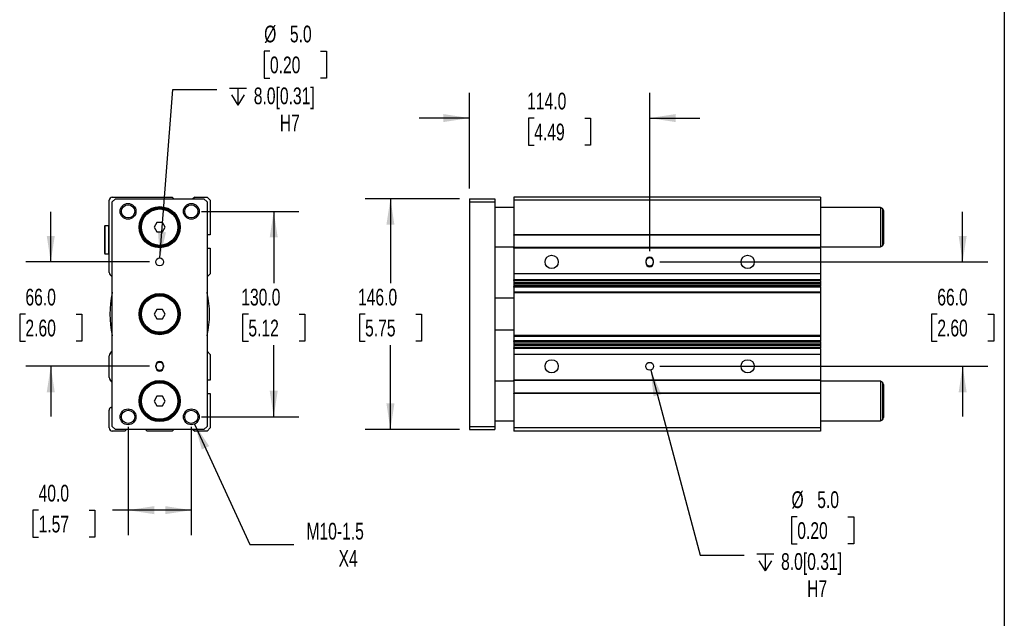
# Model space of a CAD drawing. Header units: millimetres. Extents: x 32 to 1365, y 32 to 1048.
# Tile 4 of 5: x 742 to 1365, y 386 to 765. Entities that reach past the tile are written whole.
import ezdxf

# ---------------------------------------------------------------- set-up
doc = ezdxf.new("R2010")
doc.units = ezdxf.units.MM
doc.header["$LTSCALE"] = 5
doc.linetypes.add('SLD-Solid', pattern=[0])
doc.layers.add('DIMENSIONS', color=140, linetype='SLD-Solid', lineweight=25)
doc.layers.add('TEXT', color=140, linetype='SLD-Solid', lineweight=25)
doc.styles.add('SLDTEXTSTYLE0', font='TXT', dxfattribs={"width": 0.7})
doc.dimstyles.new('SLDDIMSTYLE0', dxfattribs={"dimtxt": 10.790039, "dimasz": 16.51, "dimexe": 0, "dimexo": 0.0625, "dimgap": 2.69751, "dimtad": 0, "dimtih": 1, "dimtoh": 1, "dimrnd": 1e-09, "dimzin": 4, "dimdsep": 46, "dimtxsty": 'SLDTEXTSTYLE0', "dimsah": 1, "dimcen": 0.09, "dimadec": 0, "dimazin": 1, "dimtfac": 1, "dimtmove": 0, "dimatfit": 0, "dimfxl": 0, "dimfrac": 2, "dimtolj": 1, "dimtzin": 12, "dimarcsym": 0})
doc.dimstyles.new('SLDDIMSTYLE1', dxfattribs={"dimtxt": 10.790039, "dimasz": 16.51, "dimexe": 0, "dimexo": 0.0625, "dimgap": 2.69751, "dimtad": 0, "dimtih": 1, "dimtoh": 1, "dimrnd": 1e-09, "dimzin": 12, "dimdsep": 46, "dimtxsty": 'SLDTEXTSTYLE0', "dimsah": 1, "dimcen": 0, "dimadec": 0, "dimazin": 3, "dimtfac": 1, "dimtofl": 0, "dimtmove": 0, "dimatfit": 3, "dimfxl": 0, "dimfrac": 2, "dimtolj": 1, "dimtzin": 12, "dimarcsym": 0})
doc.dimstyles.new('SLDDIMSTYLE2', dxfattribs={"dimtxt": 10.790039, "dimasz": 16.51, "dimexe": 0, "dimexo": 0.0625, "dimgap": 2.69751, "dimtad": 0, "dimtih": 1, "dimtoh": 1, "dimrnd": 1e-09, "dimzin": 4, "dimdsep": 46, "dimtxsty": 'SLDTEXTSTYLE0', "dimsah": 1, "dimcen": 0.09, "dimadec": 0, "dimazin": 1, "dimtfac": 1, "dimtofl": 0, "dimtmove": 0, "dimatfit": 3, "dimfxl": 0, "dimfrac": 2, "dimtolj": 1, "dimtzin": 12, "dimarcsym": 0})
doc.dimstyles.new('SLDDIMSTYLE3', dxfattribs={"dimtxt": 10.790039, "dimasz": 16.51, "dimexe": 0, "dimexo": 0.0625, "dimgap": 2.69751, "dimtad": 0, "dimtih": 1, "dimtoh": 1, "dimrnd": 1e-09, "dimzin": 4, "dimdsep": 46, "dimtxsty": 'SLDTEXTSTYLE0', "dimsah": 1, "dimcen": 0, "dimadec": 0, "dimazin": 1, "dimtfac": 1, "dimtofl": 0, "dimtmove": 0, "dimatfit": 3, "dimfxl": 0, "dimfrac": 2, "dimtolj": 1, "dimtzin": 12, "dimarcsym": 0})

# ---------------------------------------------------------------- blocks, each defined once
blk = doc.blocks.new('_D_10')
at = {"layer": 'DIMENSIONS'}
for p, q in [((762.02, 611.28), (762.02, 643.03)), ((824.58, 611.28), (746.15, 611.28)), ((745.99, 578.28), (742.37, 578.28)), ((742.37, 578.28), (742.37, 561.13)), ((778.05, 578.28), (781.68, 578.28)), ((781.68, 578.28), (781.68, 561.13)), ((742.37, 561.13), (745.99, 561.13)), ((781.68, 561.13), (778.05, 561.13)), ((824.58, 545.28), (746.15, 545.28)), ((762.02, 545.28), (762.02, 513.53))]:
    blk.add_line(p, q, dxfattribs=at)
for points in [[(762.02, 611.28), (764.56, 627.79), (759.48, 627.79)], [(762.02, 545.28), (759.48, 528.77), (764.56, 528.77)]]:
    blk.add_solid(points, dxfattribs=at)
at = {"layer": 'DIMENSIONS', "char_height": 10.583, "attachment_point": 1, "style": 'SLDTEXTSTYLE0'}
for s, insert in [('66.0', (745.99, 594.33)), ('2.60', (745.99, 574.77))]:
    blk.add_mtext(s, dxfattribs=dict(at, insert=insert))
blk = doc.blocks.new('_D_11')
at = {"layer": 'DIMENSIONS'}
for p, q in [((857.28, 643.28), (918.93, 643.28)), ((903.06, 643.28), (903.06, 597.84)), ((887.03, 578.28), (883.4, 578.28)), ((883.4, 578.28), (883.4, 561.13)), ((919.09, 578.28), (922.71, 578.28)), ((922.71, 578.28), (922.71, 561.13)), ((883.4, 561.13), (887.03, 561.13)), ((922.71, 561.13), (919.09, 561.13)), ((903.06, 513.28), (903.06, 558.71)), ((857.28, 513.28), (918.93, 513.28))]:
    blk.add_line(p, q, dxfattribs=at)
for points in [[(903.06, 643.28), (900.52, 626.77), (905.6, 626.77)], [(903.06, 513.28), (905.6, 529.79), (900.52, 529.79)]]:
    blk.add_solid(points, dxfattribs=at)
at = {"layer": 'DIMENSIONS', "char_height": 10.583, "attachment_point": 1, "style": 'SLDTEXTSTYLE0'}
for s, insert in [('130.0', (882.54, 594.33)), ('5.12', (887.03, 574.77))]:
    blk.add_mtext(s, dxfattribs=dict(at, insert=insert))
blk = doc.blocks.new('_D_12')
at = {"layer": 'DIMENSIONS'}
for p, q in [((810.93, 506.93), (810.93, 438.4)), ((850.93, 506.93), (850.93, 438.4)), ((754.31, 454.28), (750.69, 454.28)), ((750.69, 454.28), (750.69, 437.13)), ((786.38, 454.28), (790, 454.28)), ((790, 454.28), (790, 437.13)), ((810.93, 454.28), (800.99, 454.28)), ((850.93, 454.28), (810.93, 454.28)), ((750.69, 437.13), (754.31, 437.13)), ((790, 437.13), (786.38, 437.13))]:
    blk.add_line(p, q, dxfattribs=at)
for points in [[(810.93, 454.28), (827.44, 451.74), (827.44, 456.82)], [(850.93, 454.28), (834.42, 456.82), (834.42, 451.74)]]:
    blk.add_solid(points, dxfattribs=at)
at = {"layer": 'DIMENSIONS', "char_height": 10.583, "attachment_point": 1, "style": 'SLDTEXTSTYLE0'}
for s, insert in [('40.0', (754.31, 470.33)), ('1.57', (754.31, 450.77))]:
    blk.add_mtext(s, dxfattribs=dict(at, insert=insert))
blk = doc.blocks.new('SW_SYMBOL_HOLE_DEPTH')
at = {"layer": 'DIMENSIONS', "color": 0}
for p, q in [((0, 4375), (4000, 4375)), ((500, 2775), (2000, 375)), ((2000, 4375), (2000, 375)), ((3500, 2775), (2000, 375))]:
    blk.add_line(p, q, dxfattribs=at)
blk = doc.blocks.new('_D_13')
at = {"layer": 'DIMENSIONS'}
for p, q in [((900.67, 744.69), (897.05, 744.69)), ((897.05, 744.69), (897.05, 727.55)), ((932.73, 744.69), (936.36, 744.69)), ((936.36, 744.69), (936.36, 727.55)), ((897.05, 727.55), (900.67, 727.55)), ((936.36, 727.55), (932.73, 727.55)), ((831.12, 613.77), (839.28, 720.45)), ((839.28, 720.45), (867.06, 720.45))]:
    blk.add_line(p, q, dxfattribs=at)
blk.add_solid([(831.12, 613.77), (834.91, 630.04), (829.84, 630.42)], dxfattribs=at)
at = {"layer": 'DIMENSIONS', "xscale": 0.002688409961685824, "yscale": 0.002688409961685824, "zscale": 0.002688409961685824}
blk.add_blockref('SW_SYMBOL_HOLE_DEPTH', (875, 709.41), dxfattribs=at)
at = {"layer": 'DIMENSIONS', "char_height": 10.583, "attachment_point": 1, "style": 'SLDTEXTSTYLE0'}
for s, insert in [('%%c', (897.01, 760.75)), ('5.0', (913.3, 760.75)), ('0.20', (900.67, 741.19)), ('8.0[0.31]', (890.44, 721.62)), ('H7', (906.91, 704.48))]:
    blk.add_mtext(s, dxfattribs=dict(at, insert=insert))
blk = doc.blocks.new('_D_14')
at = {"layer": 'DIMENSIONS'}
for p, q in [((853.02, 508.73), (888.03, 432.62)), ((888.03, 432.62), (915.81, 432.62))]:
    blk.add_line(p, q, dxfattribs=at)
blk.add_solid([(853.02, 508.73), (857.61, 492.67), (862.22, 494.8)], dxfattribs=at)
at = {"layer": 'DIMENSIONS', "char_height": 10.583, "attachment_point": 1, "style": 'SLDTEXTSTYLE0'}
for s, insert in [('M10-1.5', (923.75, 446.26)), ('X4', (944.1, 429.11))]:
    blk.add_mtext(s, dxfattribs=dict(at, insert=insert))
blk = doc.blocks.new('_D_15')
at = {"layer": 'DIMENSIONS'}
for p, q in [((1020.55, 651.28), (961.02, 651.28)), ((976.9, 651.28), (976.9, 597.84)), ((960.86, 578.28), (957.24, 578.28)), ((957.24, 578.28), (957.24, 561.13)), ((992.93, 578.28), (996.55, 578.28)), ((996.55, 578.28), (996.55, 561.13)), ((957.24, 561.13), (960.86, 561.13)), ((996.55, 561.13), (992.93, 561.13)), ((976.9, 505.28), (976.9, 558.71)), ((1020.55, 505.28), (961.02, 505.28))]:
    blk.add_line(p, q, dxfattribs=at)
for points in [[(976.9, 651.28), (974.36, 634.77), (979.44, 634.77)], [(976.9, 505.28), (979.44, 521.79), (974.36, 521.79)]]:
    blk.add_solid(points, dxfattribs=at)
at = {"layer": 'DIMENSIONS', "char_height": 10.583, "attachment_point": 1, "style": 'SLDTEXTSTYLE0'}
for s, insert in [('146.0', (956.38, 594.33)), ('5.75', (960.86, 574.77))]:
    blk.add_mtext(s, dxfattribs=dict(at, insert=insert))
blk = doc.blocks.new('_D_16')
at = {"layer": 'DIMENSIONS'}
for p, q in [((1026.9, 657.63), (1026.9, 718.15)), ((1140.9, 618.13), (1140.9, 718.15)), ((1026.9, 702.28), (995.15, 702.28)), ((1067.86, 702.28), (1064.24, 702.28)), ((1064.24, 702.28), (1064.24, 685.13)), ((1099.93, 702.28), (1103.55, 702.28)), ((1103.55, 702.28), (1103.55, 685.13)), ((1140.9, 702.28), (1172.65, 702.28)), ((1064.24, 685.13), (1067.86, 685.13)), ((1103.55, 685.13), (1099.93, 685.13))]:
    blk.add_line(p, q, dxfattribs=at)
for points in [[(1026.9, 702.28), (1010.39, 704.82), (1010.39, 699.74)], [(1140.9, 702.28), (1157.41, 699.74), (1157.41, 704.82)]]:
    blk.add_solid(points, dxfattribs=at)
at = {"layer": 'DIMENSIONS', "char_height": 10.583, "attachment_point": 1, "style": 'SLDTEXTSTYLE0'}
for s, insert in [('114.0', (1063.38, 718.33)), ('4.49', (1067.86, 698.77))]:
    blk.add_mtext(s, dxfattribs=dict(at, insert=insert))
blk = doc.blocks.new('_D_17')
at = {"layer": 'DIMENSIONS'}
for p, q in [((1338.9, 611.28), (1338.9, 643.03)), ((1147.25, 611.28), (1354.77, 611.28)), ((1322.86, 578.28), (1319.24, 578.28)), ((1319.24, 578.28), (1319.24, 561.13)), ((1354.93, 578.28), (1358.55, 578.28)), ((1358.55, 578.28), (1358.55, 561.13)), ((1319.24, 561.13), (1322.86, 561.13)), ((1358.55, 561.13), (1354.93, 561.13)), ((1147.25, 545.28), (1354.77, 545.28)), ((1338.9, 545.28), (1338.9, 513.53))]:
    blk.add_line(p, q, dxfattribs=at)
for points in [[(1338.9, 611.28), (1341.44, 627.79), (1336.36, 627.79)], [(1338.9, 545.28), (1336.36, 528.77), (1341.44, 528.77)]]:
    blk.add_solid(points, dxfattribs=at)
at = {"layer": 'DIMENSIONS', "char_height": 10.583, "attachment_point": 1, "style": 'SLDTEXTSTYLE0'}
for s, insert in [('66.0', (1322.86, 594.33)), ('2.60', (1322.86, 574.77))]:
    blk.add_mtext(s, dxfattribs=dict(at, insert=insert))
blk = doc.blocks.new('_D_18')
at = {"layer": 'DIMENSIONS'}
for p, q in [((1141.54, 542.86), (1172.88, 425.9)), ((1234.27, 450.14), (1230.65, 450.14)), ((1230.65, 450.14), (1230.65, 432.99)), ((1266.33, 450.14), (1269.96, 450.14)), ((1269.96, 450.14), (1269.96, 432.99)), ((1230.65, 432.99), (1234.27, 432.99)), ((1269.96, 432.99), (1266.33, 432.99)), ((1172.88, 425.9), (1200.66, 425.9))]:
    blk.add_line(p, q, dxfattribs=at)
blk.add_solid([(1141.54, 542.86), (1143.36, 526.26), (1148.27, 527.57)], dxfattribs=at)
at = {"layer": 'DIMENSIONS', "xscale": 0.002688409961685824, "yscale": 0.002688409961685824, "zscale": 0.002688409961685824}
blk.add_blockref('SW_SYMBOL_HOLE_DEPTH', (1208.6, 414.86), dxfattribs=at)
at = {"layer": 'DIMENSIONS', "char_height": 10.583, "attachment_point": 1, "style": 'SLDTEXTSTYLE0'}
for s, insert in [('%%c', (1230.61, 466.2)), ('5.0', (1246.9, 466.2)), ('0.20', (1234.27, 446.64)), ('8.0[0.31]', (1224.03, 427.07)), ('H7', (1240.51, 409.92))]:
    blk.add_mtext(s, dxfattribs=dict(at, insert=insert))

msp = doc.modelspace()

# ---------------------------------------------------------------- linework, layer by layer
for p, q in [((798.927, 604.605), (798.927, 650.276)), ((800.927, 652.276), (838.786, 652.276)), ((800.927, 649.276), (802.927, 651.276)), ((800.927, 507.276), (800.927, 649.276)), ((802.927, 651.276), (858.927, 651.276)), ((839.927, 651.276), (838.786, 652.276)), ((853.068, 652.276), (851.926, 651.276)), ((853.068, 652.276), (860.927, 652.276)), ((858.927, 651.276), (860.927, 649.276)), ((860.927, 652.276), (862.927, 650.276)), ((860.927, 649.276), (860.927, 507.276)), ((862.927, 650.276), (862.927, 628.526)), ((1026.895, 651.276), (1042.895, 651.276)), ((1026.895, 651.276), (1026.895, 649.276)), ((1026.895, 649.276), (1042.895, 649.276)), ((1026.895, 649.276), (1026.895, 507.276)), ((1042.895, 651.276), (1042.895, 649.276)), ((1042.895, 649.276), (1042.895, 507.276)), ((1248.895, 652.276), (1054.895, 652.276)), ((1054.895, 652.276), (1054.895, 650.276)), ((1248.895, 650.276), (1054.895, 650.276)), ((1054.895, 650.276), (1054.895, 628.526)), ((1248.895, 652.276), (1248.895, 650.276)), ((1248.895, 650.276), (1248.895, 628.526)), ((1054.895, 645.776), (1042.895, 645.776)), ((1286.895, 645.776), (1248.895, 645.776)), ((1288.145, 645.055), (1286.895, 645.776)), ((1286.895, 645.776), (1286.895, 620.776)), ((1288.145, 645.055), (1288.145, 621.498)), ((1288.895, 643.756), (1288.895, 622.797)), ((829.195, 636.276), (827.463, 633.276)), ((832.659, 636.276), (829.195, 636.276)), ((834.391, 633.276), (832.659, 636.276)), ((796.227, 634.126), (795.927, 633.826)), ((795.927, 633.826), (795.927, 616.726)), ((798.627, 634.126), (796.227, 634.126)), ((796.227, 634.126), (796.227, 616.426)), ((798.927, 633.826), (798.627, 634.126)), ((798.627, 634.126), (798.627, 616.426)), ((827.463, 633.276), (829.195, 630.276)), ((829.195, 630.276), (832.659, 630.276)), ((832.659, 630.276), (834.391, 633.276)), ((862.927, 628.526), (860.927, 628.526)), ((1248.895, 628.526), (1054.895, 628.526)), ((1054.895, 628.226), (1054.895, 628.526)), ((1248.895, 628.226), (1054.895, 628.226)), ((1054.895, 628.226), (1054.895, 620.326)), ((1248.895, 628.226), (1248.895, 628.526)), ((1248.895, 628.226), (1248.895, 620.326)), ((795.927, 616.726), (796.227, 616.426)), ((798.627, 616.426), (798.927, 616.726)), ((860.927, 620.026), (862.927, 620.026)), ((862.927, 620.026), (862.927, 603.776)), ((1042.895, 620.776), (1054.895, 620.776)), ((1248.895, 620.326), (1054.895, 620.326)), ((1054.895, 620.026), (1054.895, 620.326)), ((1248.895, 620.026), (1054.895, 620.026)), ((1054.895, 620.026), (1054.895, 603.776)), ((1248.895, 620.776), (1286.895, 620.776)), ((1248.895, 620.026), (1248.895, 620.326)), ((1248.895, 620.026), (1248.895, 603.776)), ((1286.895, 620.776), (1288.145, 621.498)), ((796.227, 616.426), (798.627, 616.426)), ((1138.395, 611.776), (1138.395, 610.776)), ((1143.395, 610.776), (1143.395, 611.776)), ((800.927, 601.776), (799.513, 603.191)), ((862.927, 603.776), (860.927, 601.776)), ((1248.895, 603.776), (1054.895, 603.776)), ((1054.895, 603.776), (1054.895, 600.008)), ((1248.895, 600.008), (1054.895, 600.008)), ((1054.895, 599.498), (1054.895, 600.008)), ((1248.895, 599.498), (1054.895, 599.498)), ((1054.895, 599.498), (1054.895, 598.268)), ((1248.895, 598.268), (1054.895, 598.268)), ((1054.895, 598.268), (1054.895, 597.688)), ((1248.895, 603.776), (1248.895, 600.008)), ((1248.895, 599.498), (1248.895, 600.008)), ((1248.895, 599.498), (1248.895, 598.268)), ((1248.895, 598.268), (1248.895, 597.688)), ((1248.895, 597.688), (1054.895, 597.688)), ((1054.895, 597.688), (1054.895, 596.668)), ((1248.895, 596.668), (1054.895, 596.668)), ((1054.895, 596.668), (1054.895, 596.628)), ((1054.895, 596.628), (1248.895, 596.628)), ((1054.895, 596.628), (1054.895, 595.642)), ((1248.895, 595.642), (1054.895, 595.642)), ((1054.895, 595.232), (1054.895, 595.642)), ((1248.895, 595.232), (1054.895, 595.232)), ((1054.895, 595.232), (1054.895, 592.229)), ((1248.895, 592.229), (1054.895, 592.229)), ((1054.895, 592.229), (1054.895, 591.829)), ((1248.895, 591.829), (1054.895, 591.829)), ((1054.895, 591.829), (1054.895, 564.723)), ((1248.895, 597.688), (1248.895, 596.668)), ((1248.895, 596.668), (1248.895, 596.628)), ((1248.895, 596.628), (1248.895, 595.642)), ((1248.895, 595.232), (1248.895, 595.642)), ((1248.895, 595.232), (1248.895, 592.229)), ((1248.895, 592.229), (1248.895, 591.829)), ((1248.895, 591.829), (1248.895, 564.723)), ((1054.895, 588.276), (1042.895, 588.276)), ((829.195, 581.276), (827.463, 578.276)), ((832.659, 581.276), (829.195, 581.276)), ((834.391, 578.276), (832.659, 581.276)), ((827.463, 578.276), (829.195, 575.276)), ((829.195, 575.276), (832.659, 575.276)), ((832.659, 575.276), (834.391, 578.276)), ((1042.895, 568.276), (1054.895, 568.276)), ((1248.895, 564.723), (1054.895, 564.723)), ((1054.895, 564.723), (1054.895, 564.323)), ((1054.895, 564.323), (1248.895, 564.323)), ((1054.895, 564.323), (1054.895, 561.32)), ((1248.895, 561.32), (1054.895, 561.32)), ((1054.895, 560.91), (1054.895, 561.32)), ((1248.895, 560.91), (1054.895, 560.91)), ((1054.895, 560.91), (1054.895, 559.925)), ((1248.895, 564.723), (1248.895, 564.323)), ((1248.895, 564.323), (1248.895, 561.32)), ((1248.895, 560.91), (1248.895, 561.32)), ((1248.895, 560.91), (1248.895, 559.925)), ((799.513, 553.362), (800.927, 554.776)), ((860.927, 554.776), (862.927, 552.776)), ((1248.895, 559.925), (1054.895, 559.925)), ((1054.895, 559.925), (1054.895, 559.885)), ((1248.895, 559.885), (1054.895, 559.885)), ((1054.895, 559.885), (1054.895, 558.864)), ((1248.895, 558.864), (1054.895, 558.864)), ((1054.895, 558.864), (1054.895, 558.284)), ((1248.895, 558.284), (1054.895, 558.284)), ((1054.895, 558.284), (1054.895, 557.054)), ((1248.895, 557.054), (1054.895, 557.054)), ((1054.895, 556.545), (1054.895, 557.054)), ((1248.895, 556.545), (1054.895, 556.545)), ((1054.895, 556.545), (1054.895, 552.776)), ((1248.895, 559.925), (1248.895, 559.885)), ((1248.895, 559.885), (1248.895, 558.864)), ((1248.895, 558.864), (1248.895, 558.284)), ((1248.895, 558.284), (1248.895, 557.054)), ((1248.895, 556.545), (1248.895, 557.054)), ((1248.895, 556.545), (1248.895, 552.776)), ((798.927, 538.105), (798.927, 551.948)), ((862.927, 552.776), (862.927, 536.526)), ((1248.895, 552.776), (1054.895, 552.776)), ((1054.895, 552.776), (1054.895, 536.526)), ((1248.895, 552.776), (1248.895, 536.526)), ((828.427, 544.776), (828.427, 545.776)), ((833.427, 545.776), (833.427, 544.776)), ((800.927, 535.276), (799.513, 536.691)), ((862.927, 536.526), (860.927, 536.526)), ((1054.895, 535.776), (1042.895, 535.776)), ((1248.895, 536.526), (1054.895, 536.526)), ((1054.895, 536.226), (1054.895, 536.526)), ((1248.895, 536.226), (1054.895, 536.226)), ((1054.895, 536.226), (1054.895, 528.326)), ((1248.895, 536.226), (1248.895, 536.526)), ((1248.895, 536.226), (1248.895, 528.326)), ((1286.895, 535.776), (1248.895, 535.776)), ((1288.145, 535.055), (1286.895, 535.776)), ((1286.895, 535.776), (1286.895, 510.776)), ((1288.145, 535.055), (1288.145, 511.498)), ((1288.895, 533.756), (1288.895, 512.797)), ((829.195, 526.276), (827.463, 523.276)), ((827.463, 523.276), (829.195, 520.276)), ((832.659, 526.276), (829.195, 526.276)), ((834.391, 523.276), (832.659, 526.276)), ((832.659, 520.276), (834.391, 523.276)), ((860.927, 528.026), (862.927, 528.026)), ((862.927, 528.026), (862.927, 506.276)), ((1248.895, 528.326), (1054.895, 528.326)), ((1054.895, 528.026), (1054.895, 528.326)), ((1054.895, 528.026), (1054.895, 506.276)), ((1248.895, 528.026), (1054.895, 528.026)), ((1248.895, 528.026), (1248.895, 528.326)), ((1248.895, 528.026), (1248.895, 506.276)), ((798.927, 506.276), (798.927, 517.503)), ((799.927, 519.235), (800.927, 519.813)), ((829.195, 520.276), (832.659, 520.276)), ((1042.895, 510.776), (1054.895, 510.776)), ((1248.895, 510.776), (1286.895, 510.776)), ((1286.895, 510.776), (1288.145, 511.498)), ((802.927, 505.276), (800.927, 507.276)), ((858.927, 505.276), (802.927, 505.276)), ((808.786, 504.276), (809.927, 505.276)), ((821.926, 505.276), (823.068, 504.276)), ((838.786, 504.276), (839.927, 505.276)), ((851.926, 505.276), (853.068, 504.276)), ((860.927, 507.276), (858.927, 505.276)), ((862.927, 506.276), (860.927, 504.276)), ((1026.895, 507.276), (1042.895, 507.276)), ((1026.895, 507.276), (1026.895, 505.276)), ((1026.895, 505.276), (1042.895, 505.276)), ((1042.895, 507.276), (1042.895, 505.276)), ((1248.895, 506.276), (1054.895, 506.276)), ((1054.895, 506.276), (1054.895, 504.276)), ((1248.895, 506.276), (1248.895, 504.276)), ((808.786, 504.276), (800.927, 504.276)), ((838.786, 504.276), (823.068, 504.276)), ((860.927, 504.276), (853.068, 504.276)), ((1248.895, 504.276), (1054.895, 504.276))]:
    msp.add_line(p, q)
for centre, radius in [((810.927, 643.276), 5), ((850.927, 643.276), 5), ((810.927, 643.276), 4.188), ((830.927, 633.276), 13), ((830.927, 633.276), 12.5), ((830.927, 633.276), 12), ((830.927, 633.276), 11.5), ((850.927, 643.276), 4.188), ((830.927, 611.276), 2.5), ((1078.895, 611.276), 4.188), ((1202.895, 611.276), 4.188), ((830.927, 578.276), 13), ((830.927, 578.276), 12.5), ((830.927, 578.276), 12), ((830.927, 578.276), 11.5), ((1078.895, 545.276), 4.188), ((1202.895, 545.276), 4.188), ((1140.895, 545.276), 2.5), ((830.927, 523.276), 13), ((830.927, 523.276), 12.5), ((830.927, 523.276), 12), ((830.927, 523.276), 11.5), ((810.927, 513.276), 5), ((810.927, 513.276), 4.188), ((850.927, 513.276), 5), ((850.927, 513.276), 4.188)]:
    msp.add_circle(centre, radius)
for centre, radius, start, end in [((800.927, 650.276), 2, 90, 180), ((1287.395, 643.756), 1.5, 360, 60), ((1287.395, 622.797), 1.5, 300, 0), ((1140.895, 611.776), 2.5, 0, 180), ((1140.895, 611.276), 2.5, 0, 180), ((1140.895, 611.276), 2.5, 180, 0), ((1140.895, 610.776), 2.5, 180, 0), ((800.927, 604.605), 2, 180, 224.999999), ((867.42, 578.276), 68, 168.503456, 191.496544), ((801.275, 591.729), 0.5, 134.092015, 168.467859), ((860.579, 591.729), 0.5, 11.532141, 45.907985), ((794.433, 578.276), 68, 348.503456, 11.496544), ((801.275, 564.823), 0.5, 191.532141, 225.907985), ((860.579, 564.823), 0.5, 314.092015, 348.467859), ((800.927, 551.948), 2, 135.000001, 180), ((830.927, 545.776), 2.5, 0, 180), ((830.927, 545.276), 2.5, 0, 180), ((830.927, 545.276), 2.5, 180, 0), ((830.927, 544.776), 2.5, 180, 0), ((800.927, 538.105), 2, 180, 224.999999), ((1287.395, 533.756), 1.5, 0, 60), ((800.927, 517.503), 2, 119.996675, 180.000004), ((1287.395, 512.797), 1.5, 300, 0), ((800.927, 506.276), 2, 180, 270)]:
    msp.add_arc(centre, radius, start, end)
at = {"layer": 'TEXT'}
msp.add_line((1365.25, 1047.75), (1365.25, 31.75), dxfattribs=at)

# ---------------------------------------------------------------- dimensions: what is measured, and where the dimension line sits
at = {"layer": 'DIMENSIONS'}
for p1, p2, picture, middle in [((830.736, 608.784), (831.118, 613.769), '_D_13', (916.703, 726.027)), ((1140.248, 547.691), (1141.542, 542.862), '_D_18', (1250.302, 431.475))]:
    dim = msp.add_diameter_dim_2p(p1=p1, p2=p2, text='<>\\P{\\fGDT;x}8.0[0.31]\\PH7', dimstyle='SLDDIMSTYLE3', dxfattribs=at)
    dim.commit()
    dim.dimension.update_dxf_attribs({"geometry": picture, "text_midpoint": middle, "dimtype": 163})
for base, p1, p2, dimstyle, picture, middle in [((1140.895, 702.276), (1026.895, 651.276), (1140.895, 611.776), 'SLDDIMSTYLE0', '_D_16', (1083.895, 702.276)), ((810.927, 454.276), (850.927, 513.276), (810.927, 513.276), 'SLDDIMSTYLE2', '_D_12', (770.344, 454.276))]:
    dim = msp.add_linear_dim(base=base, p1=p1, p2=p2, dimstyle=dimstyle, dxfattribs=at)
    dim.commit()
    dim.dimension.update_dxf_attribs({"geometry": picture, "text_midpoint": middle, "dimtype": 160})
for base, p1, p2, dimstyle, picture, middle in [((976.895, 505.276), (1026.895, 651.276), (1026.895, 505.276), 'SLDDIMSTYLE2', '_D_15', (976.895, 578.276)), ((762.023, 545.276), (830.927, 611.276), (830.927, 545.276), 'SLDDIMSTYLE0', '_D_10', (762.023, 578.276)), ((903.058, 513.276), (850.927, 643.276), (850.927, 513.276), 'SLDDIMSTYLE2', '_D_11', (903.058, 578.276)), ((1338.895, 611.276), (1140.895, 545.276), (1140.895, 611.276), 'SLDDIMSTYLE0', '_D_17', (1338.895, 578.276))]:
    dim = msp.add_linear_dim(base=base, p1=p1, p2=p2, angle=90, dimstyle=dimstyle, dxfattribs=at)
    dim.commit()
    dim.dimension.update_dxf_attribs({"geometry": picture, "text_midpoint": middle, "dimtype": 160})
dim = msp.add_diameter_dim_2p(p1=(848.837, 517.819), p2=(853.016, 508.734), text='M10-1.5\\PX4', dimstyle='SLDDIMSTYLE1', override={"dimpost": '<>'}, dxfattribs=at)
dim.commit()
dim.dimension.update_dxf_attribs({"geometry": '_D_14', "text_midpoint": (953.423, 432.617), "dimtype": 163})

doc.saveas('drawing.dxf')
